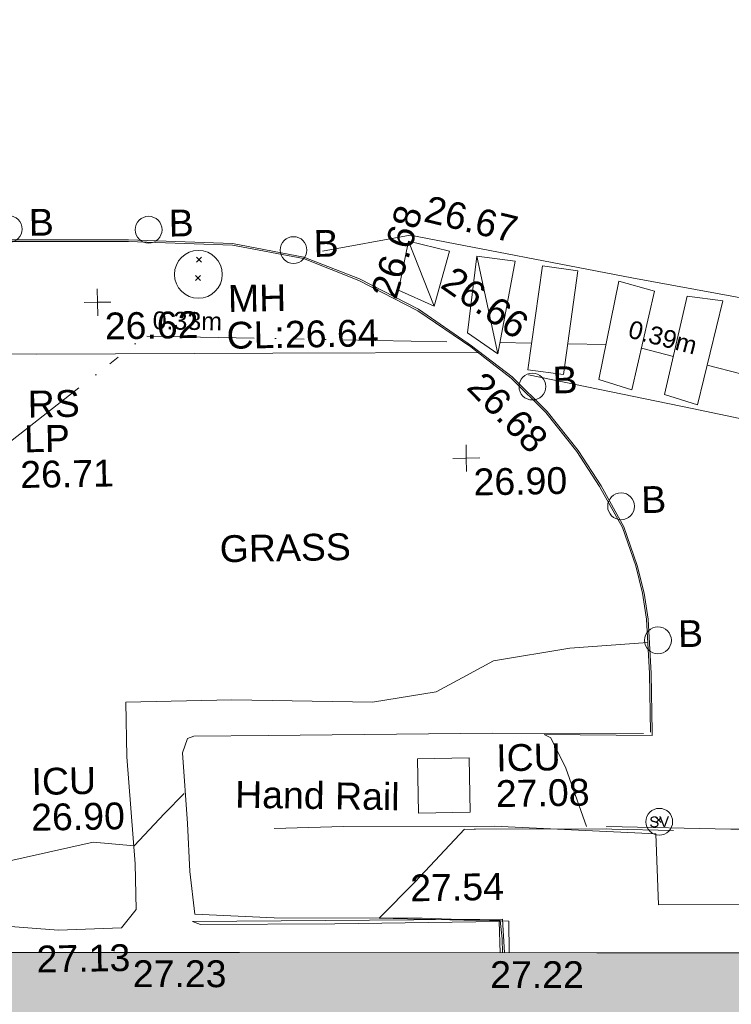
# Model space of a CAD drawing. Header units: millimetres. Extents: x -287732 to 520720, y -103372 to 287754.
# Tile 186 of 256: x -74943 to -64987, y 159918 to 173686. Entities that reach past the tile are written whole.
import ezdxf

# ---------------------------------------------------------------- set-up
doc = ezdxf.new("R2010")
doc.units = ezdxf.units.MM
doc.linetypes.add('IMPORT-UG_ELEC_STREET LIGHTING_QLB2 _2_', pattern=[2700, 1500, -300.0000000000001, 0, -250, 150, -300.0000000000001, 0, -200])
for name, color, linetype, lineweight, true_color in [('00_TOPO_FOOTPATH', 7, 'Continuous', 9, 0xa50000), ('00_TOPO_FURN_BOLLARD', 7, 'Continuous', 9, 0x666666), ('00_TOPO_FURN_LAMP_POST', 7, 'Continuous', 9, 0x666666), ('00_TOPO_FURN_SIGN', 7, 'Continuous', 9, 0x666666), ('00_TOPO_KERB_BOTTOM', 1, 'Continuous', 9, 0xff0000), ('00_TOPO_KERB_TOP', 7, 'Continuous', 9, 0xa500a5), ('00_TOPO_LEVEL_SPOT', 7, 'Continuous', 9, 0x666666), ('00_TOPO_ROAD_MARKING_WHITE_CONTINUOUS', 7, 'Continuous', 9, 0x999999), ('00_TOPO_SERV_IC', 5, 'Continuous', 9, 0x0000ff), ('00_TOPO_SERV_MH', 7, 'Continuous', 9, 0x666666), ('00_TOPO_SERV_STOP_VALVE', 7, 'Continuous', 9, 0x666666), ('00_UAV_BUILDING_OUTLINE', 5, 'Continuous', 9, 0x0000ff), ('00_UAV_SLOPE_BOTTOM', 30, 'Continuous', 9, 0xff7f00), ('01_DTM_CONTOUR_MJR', 7, 'Continuous', 9, 0x7f3f00), ('01_DTM_CONTOUR_MNR', 7, 'Continuous', 9, 0xa5a552), ('12333-PUM-2D-U-0001-C01 - Rev2_REVIT IMPORT_dwg', 7, 'Continuous', 9, 0x767676), ('A_RHA_Line', 7, 'Continuous', 9, 0x00a600), ('PUM-ELECTRIC-SL-QLB2', 7, 'IMPORT-UG_ELEC_STREET LIGHTING_QLB2 _2_', 9, 0xff7f7f)]:
    doc.layers.add(name, color=color, linetype=linetype, lineweight=lineweight, true_color=true_color)
for name, color, linetype, lineweight in [('00_TOPO_HAND_RAIL', 7, 'Continuous', 9), ('00_TOPO_PEDASTRIAN', 7, 'Continuous', 9), ('00_TOPO_SURFACE', 7, 'Continuous', 9), ('00_TOPO_SURVEY_TEXT', 7, 'Continuous', 9), ('A_RHA_Detail', 7, 'Continuous', 9), ('GEN-TEXT', 7, 'Continuous', 9)]:
    doc.layers.add(name, color=color, linetype=linetype, lineweight=lineweight)
doc.styles.add('Arial_1', font='arial.ttf', dxfattribs={"height": 250})
doc.styles.add('Swis721 Lt BT', font='swissl.ttf', dxfattribs={"height": 399.9999999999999})
doc.styles.add('Swis721 Lt BT_2', font='swissl.ttf', dxfattribs={"height": 375})

# ---------------------------------------------------------------- blocks, each defined once
blk = doc.blocks.new('12333-PUM-2D-U-0001-C01 - Rev2_REVIT IMPORT_dwg_MSL_Bollard_2-2077182-Site Location Plan Proposed')
at = {"layer": '00_TOPO_FURN_BOLLARD', "color": 254, "true_color": 0xcccccc}
blk.add_circle((0, 0), 62.50000000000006, dxfattribs=at)
blk = doc.blocks.new('12333-PUM-2D-U-0001-C01 - Rev2_REVIT IMPORT_dwg_MSL_Sluice_Valve_SYM-2077186-Site Location Plan Proposed')
at = {"layer": '00_TOPO_SERV_STOP_VALVE', "color": 254, "true_color": 0xcccccc}
blk.add_circle((0, 0), 500.0000000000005, dxfattribs=at)
at = {"layer": '00_TOPO_SERV_STOP_VALVE', "insert": (0, 198.9876086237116), "char_height": 399.9999999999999, "width": 785.1100955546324, "attachment_point": 2, "line_spacing_factor": 1.005061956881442, "style": 'Swis721 Lt BT'}
blk.add_mtext('SV', dxfattribs=at)
blk = doc.blocks.new('12333-PUM-2D-U-0001-C01 - Rev2_REVIT IMPORT_dwg_MM-2077200-Site Location Plan Proposed')
at = {"layer": '00_TOPO_LEVEL_SPOT', "color": 254, "true_color": 0xcccccc, "flags": 128}
for points in [[(500.0000000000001, 0), (0, 0), (0, 500.0000000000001)], [(0, -500.0000000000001), (0, 0), (-500.0000000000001, 0)]]:
    blk.add_lwpolyline(points, dxfattribs=at)
blk = doc.blocks.new('12333-PUM-2D-U-0001-C01 - Rev2_REVIT IMPORT_dwg_MGS62954_T2_Galway_ITM_3d_Rev1-2077680-Site Location Plan Proposed')
at = {"layer": '00_TOPO_FOOTPATH', "color": 254, "true_color": 0xcccccc, "flags": 128}
blk.add_lwpolyline([(533836387.6234747, 725725624.8447623), (533833517.226078, 725725664.3832948), (533830219.9809559, 725725707.8916245), (533826377.0756823, 725725781.4695009), (533821669.9097563, 725725859.5038216), (533817063.1153104, 725725932.8649831), (533814544.5151682, 725725983.1940178), (533814557.2895584, 725725267.2749349), (533814560.2146097, 725725258.0757767), (533814565.7066429, 725725103.0057933)], dxfattribs=at)
at = {"layer": '00_TOPO_HAND_RAIL', "color": 254, "true_color": 0xcccccc, "flags": 128}
for points in [[(533836679.3219177, 725717226.1242877), (533836680.6610502, 725717668.415342), (533835470.0000001, 725717730.0000001), (533833400.0000002, 725717770.0000002), (533832290.0000001, 725717840.0000002), (533832230, 725718440.0000001), (533832210.0000002, 725719110.0000002), (533832160.0000001, 725720100.0000001), (533832230.0000001, 725720300), (533832320.0000002, 725720330.0000002), (533833360.0000001, 725720320.0000004), (533836500.0000001, 725720300.0000002), (533838610.0000001, 725720260.0000002)], [(533841390, 725719020.0000001), (533841380.0000001, 725717740.0000001), (533840020.0000001, 725717840.0000001), (533838780.0000001, 725717860), (533838760, 725718850), (533836500.0000001, 725719000), (533834390.0000001, 725719030.0000001), (533833420.0000001, 725719020.0000001)]]:
    blk.add_lwpolyline(points, dxfattribs=at)
at = {"layer": '00_TOPO_KERB_BOTTOM', "color": 254, "true_color": 0xcccccc, "flags": 128}
blk.add_lwpolyline([(533818526.4492689, 725727516.5343205), (533821171.3506325, 725727466.1168612), (533825429.7264162, 725727393.9468404), (533828095.0327342, 725727346.7202424), (533831529.9102206, 725727283.7645286), (533832983.4816803, 725727209.6998531), (533833978.1392586, 725727002.5027741), (533834747.6273027, 725726682.3504695), (533835569.4565758, 725726243.523773), (533836301.833605, 725725721.8819588), (533836860.3533814, 725725275.6580957), (533837341.0197066, 725724785.2429581), (533837765.1964375, 725724228.8865575), (533838077.3258609, 725723732.5798051), (533838388.6348773, 725723150.1501577), (533838565.2805976, 725722608.2116239), (533838653.5235028, 725722221.9474597), (533838703.7738562, 725721857.1919314), (533838733.0939331, 725721095.8334484), (533838730.8986408, 725720276.2913003)], dxfattribs=at)
at = {"layer": '00_TOPO_KERB_TOP', "color": 254, "true_color": 0xcccccc, "flags": 128}
blk.add_lwpolyline([(533818526.122595, 725727494.2731825), (533821170.9498477, 725727443.857136), (533825429.3405753, 725727371.6868621), (533828094.631532, 725727324.4605361), (533831529.139562, 725727261.5115939), (533831911.3051815, 725727242.0388858), (533832980.628125, 725727187.5530493), (533833971.5343225, 725726981.1374205), (533834738.085928, 725726662.2068471), (533835557.706957, 725726224.5592717), (533836288.4171507, 725725704.1046757), (533836485.5288211, 725725546.624252), (533836845.4002426, 725725259.1085314), (533837324.1528249, 725724770.6459513), (533837746.8840422, 725724216.185507), (533838058.0615612, 725723721.3923467), (533838368.0755695, 725723141.3855362), (533838543.8009537, 725722602.2705395), (533838631.6018019, 725722217.9413832), (533838681.5692161, 725721855.2396445), (533838710.8294646, 725721095.4347324), (533838708.6354003, 725720276.3509365)], dxfattribs=at)
at = {"layer": '00_TOPO_PEDASTRIAN', "color": 254, "true_color": 0xcccccc}
for p, q in [((533835444.9000001, 725727199.8000002), (533835292.5000001, 725726514.0000001)), ((533836016.4000001, 725727047.4000002), (533835444.9000001, 725727199.8000002)), ((533835787.8000002, 725726285.4000002), (533835444.9000001, 725727199.8000002)), ((533835787.8000002, 725726285.4000002), (533836016.4000001, 725727047.4000002)), ((533836397.4000002, 725726971.2000002), (533836245.0000002, 725725904.4000002)), ((533836930.8000002, 725726895.0000001), (533836397.4000002, 725726971.2000002)), ((533836664.1000001, 725725599.6000001), (533836397.4000002, 725726971.2000002)), ((533836664.1000001, 725725599.6000001), (533836930.8000002, 725726895.0000001)), ((533837083.2000001, 725725371), (533837311.8000001, 725726818.8000002)), ((533837807.1000001, 725726742.6), (533837311.8000001, 725726818.8000002)), ((533837578.5000001, 725725294.8000002), (533837807.1000001, 725726742.6)), ((533835787.8000002, 725726285.4000002), (533835292.5000001, 725726514.0000001)), ((533838073.8000002, 725725218.6000001), (533838378.6000001, 725726590.2)), ((533838873.9000001, 725726437.8000002), (533838378.6000001, 725726590.2)), ((533838531.0000001, 725725066.2000002), (533838873.9000001, 725726437.8000002)), ((533838988.2000001, 725724990.0000001), (533839331.1000001, 725726361.6000001)), ((533839331.1000001, 725726361.6000001), (533839826.4000001, 725726285.4000002)), ((533839826.4000001, 725726285.4000002), (533839445.4000001, 725724837.6)), ((533836664.1000001, 725725599.6000001), (533836245.0000002, 725725904.4000002)), ((533837578.5000001, 725725294.8000002), (533837083.2000001, 725725371)), ((533838531.0000001, 725725066.2000002), (533838073.8000002, 725725218.6000001)), ((533838988.2000001, 725724990.0000001), (533839445.4000001, 725724837.6))]:
    blk.add_line(p, q, dxfattribs=at)
at = {"layer": '00_TOPO_ROAD_MARKING_WHITE_CONTINUOUS', "color": 254, "true_color": 0xcccccc, "flags": 128}
for points in [[(533834240.0000001, 725727080.0000002), (533835470, 725727280), (533838560.0000002, 725726630), (533841450.0000001, 725726050), (533844460.0000001, 725725450.0000004)], [(533837090, 725725300.0000001), (533839370, 725724790.0000001), (533841340, 725724340.0000001), (533843400.0000001, 725723880)]]:
    blk.add_lwpolyline(points, dxfattribs=at)
at = {"layer": '00_TOPO_SERV_IC', "color": 254, "true_color": 0xcccccc}
for p, q in [((533835444.9000002, 725719198.8000002), (533835444.9000001, 725719960.8000002)), ((533836168.8000001, 725719960.8000002), (533835444.9000001, 725719960.8000002)), ((533836168.8000001, 725719198.8000002), (533836168.8000001, 725719960.8000002)), ((533835444.9000002, 725719198.8000002), (533836168.8000001, 725719198.8000002))]:
    blk.add_line(p, q, dxfattribs=at)
at = {"layer": '00_TOPO_SERV_MH', "color": 254, "true_color": 0xcccccc}
blk.add_circle((533832497.0612663, 725726785.704141), 334.613212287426, dxfattribs=at)
at = {"layer": '00_TOPO_SURFACE', "color": 254, "true_color": 0xcccccc, "flags": 128}
for points in [[(533838694.1931184, 725721527.4330354), (533837600, 725721470.0000001), (533836530.0000001, 725721310.0000002), (533836090, 725721080.0000001), (533835720, 725720890.0000001), (533834830.0000001, 725720760), (533832860, 725720830), (533831380.0000001, 725720820.0000002), (533831380.0000001, 725720060.0000002), (533831470, 725718560.0000002), (533831470, 725717920.0000001), (533831260.0000001, 725717670), (533830380, 725717650.0000001), (533828660.0000001, 725717810.0000002), (533827920.0000001, 725718350.0000001), (533827230.0000001, 725720320.0000002), (533826700.0000001, 725722370), (533826640.0000001, 725724410), (533826940.0000002, 725725270.0000001), (533827536.0658649, 725725759.2789886)], [(533838730.8986412, 725720276.2913008), (533838733.4778437, 725720229.0989184), (533837222.206477, 725720269.7499782)], [(533832256.4177238, 725717738.9040688), (533836593.7351105, 725717698.3170182), (533836612.5816819, 725717227.3169601)]]:
    blk.add_lwpolyline(points, dxfattribs=at)
at = {"layer": '00_UAV_SLOPE_BOTTOM', "color": 254, "true_color": 0xcccccc, "flags": 128}
blk.add_lwpolyline([(533836552.9039317, 725717228.3834231), (533836547.659, 725717665.5295001), (533834245.659, 725717670.5295001), (533832366.659, 725717693.5295), (533832256.4177238, 725717738.9040688)], dxfattribs=at)
at = {"layer": '01_DTM_CONTOUR_MJR', "color": 254, "true_color": 0xcccccc, "flags": 128}
blk.add_lwpolyline([(533836585.7331105, 725717227.7967536), (533836584.0909091, 725717420.0000001), (533836562.7272728, 725717679.5454546), (533836054.7058824, 725717693.137255), (533834870.0000001, 725717740.0000001), (533835380.9489338, 725718241.9884092), (533836084.1135439, 725718964.2251166), (533836080.0000001, 725718960.0000001), (533836220.0000001, 725718960.4999999), (533836237.4528302, 725718960.0943396), (533838070.0000001, 725718932.8965181), (533838146.2711866, 725718928.7288135), (533839007.3215062, 725718896.6109457)], dxfattribs=at)
at = {"layer": '01_DTM_CONTOUR_MNR', "color": 254, "true_color": 0xcccccc, "flags": 128}
for points in [[(533837222.4616651, 725720268.7242775), (533837315.3828225, 725720220.5692189), (533837516.511628, 725719793.6434109), (533837789.3066404, 725718972.0881369)], [(533826819.4578582, 725717884.6574209), (533827392.5852867, 725718047.701323), (533828260.0000001, 725718100), (533829634.6029496, 725718616.1972928), (533830888.1248801, 725718874.5809609), (533831460.0000001, 725718810.0000002), (533831889.6865706, 725719254.5693703), (533832172.8050988, 725719532.9261103)], [(533838074.2697257, 725718967.6642348), (533838070.0000001, 725718967.8982457), (533839808.9830509, 725718901.0169492), (533839870, 725718897.5260555), (533840038.943116, 725718894.4290471)]]:
    blk.add_lwpolyline(points, dxfattribs=at)
for name, p, xscale, yscale, zscale in [('12333-PUM-2D-U-0001-C01 - Rev2_REVIT IMPORT_dwg_MSL_Bollard_2-2077182-Site Location Plan Proposed', (533829854.7376666, 725727465.741562), 3, 3, 3), ('12333-PUM-2D-U-0001-C01 - Rev2_REVIT IMPORT_dwg_MSL_Bollard_2-2077182-Site Location Plan Proposed', (533831811.6546578, 725727421.7828653), 3, 3, 3), ('12333-PUM-2D-U-0001-C01 - Rev2_REVIT IMPORT_dwg_MSL_Bollard_2-2077182-Site Location Plan Proposed', (533833833.5837445, 725727101.9159651), 3, 3, 3), ('12333-PUM-2D-U-0001-C01 - Rev2_REVIT IMPORT_dwg_MM-2077200-Site Location Plan Proposed', (533831080.0000001, 725726420.0000001), 0.375, 0.375, 0.375), ('12333-PUM-2D-U-0001-C01 - Rev2_REVIT IMPORT_dwg_MSL_Bollard_2-2077182-Site Location Plan Proposed', (533837141.9239771, 725725135.1985259), 3, 3, 3), ('12333-PUM-2D-U-0001-C01 - Rev2_REVIT IMPORT_dwg_MM-2077200-Site Location Plan Proposed', (533836200.0000001, 725724150), 0.375, 0.375, 0.375), ('12333-PUM-2D-U-0001-C01 - Rev2_REVIT IMPORT_dwg_MSL_Bollard_2-2077182-Site Location Plan Proposed', (533838353.7474996, 725723439.7645894), 3, 3, 3), ('12333-PUM-2D-U-0001-C01 - Rev2_REVIT IMPORT_dwg_MSL_Bollard_2-2077182-Site Location Plan Proposed', (533838835.9050333, 725721556.9370545), 3, 3, 3), ('12333-PUM-2D-U-0001-C01 - Rev2_REVIT IMPORT_dwg_MSL_Sluice_Valve_SYM-2077186-Site Location Plan Proposed', (533838810.0000002, 725719020.0000001), 0.375, 0.375, 0.375)]:
    blk.add_blockref(name, p, dxfattribs=dict(xscale=xscale, yscale=yscale, zscale=zscale))
at = {"layer": '00_TOPO_FOOTPATH', "color": 251, "true_color": 0x666666, "insert": (533836478.8299028, 725725384.5242386), "char_height": 375, "width": 1495.902363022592, "attachment_point": 1, "rotation": 313.41153783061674, "line_spacing_factor": 1.005061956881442, "style": 'Swis721 Lt BT_2'}
blk.add_mtext('26.68', dxfattribs=at)
at = {"layer": '00_TOPO_FURN_BOLLARD', "char_height": 375, "width": 398.9072968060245, "attachment_point": 1, "line_spacing_factor": 1.005061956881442, "style": 'Swis721 Lt BT_2'}
for insert in [(533830137.4959863, 725727739.9389119), (533832094.4129776, 725727695.9802152), (533834116.3420643, 725727376.1133153), (533837424.6822969, 725725409.3958758), (533838636.5058194, 725723713.9619396), (533839118.6633529, 725721831.1344044)]:
    blk.add_mtext('B', dxfattribs=dict(at, insert=insert))
at = {"layer": '00_TOPO_FURN_LAMP_POST', "char_height": 375, "attachment_point": 1, "line_spacing_factor": 1.005061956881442, "style": 'Swis721 Lt BT_2'}
for s, insert, width in [('LP', (533830018.2344113, 725724714.9703948), 707.5855621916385), ('26.71', (533829955.9518267, 725724217.0215517), 1495.902363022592)]:
    blk.add_mtext(s, dxfattribs=dict(at, insert=insert, width=width))
at = {"layer": '00_TOPO_FURN_SIGN', "insert": (533830077.9760282, 725725199.8125399), "char_height": 375, "width": 783.5679044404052, "attachment_point": 1, "line_spacing_factor": 1.005061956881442, "style": 'Swis721 Lt BT_2'}
blk.add_mtext('RS', dxfattribs=at)
at = {"layer": '00_TOPO_HAND_RAIL', "color": 251, "true_color": 0x666666, "insert": (533832891.1989616, 725719695.7133932), "char_height": 375, "width": 2645.135289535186, "attachment_point": 1, "rotation": 358.0920230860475, "line_spacing_factor": 1.005061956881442, "style": 'Swis721 Lt BT_2'}
blk.add_mtext('Hand Rail', dxfattribs=at)
at = {"layer": '00_TOPO_KERB_BOTTOM', "color": 251, "true_color": 0x666666, "insert": (533836081.1982677, 725726857.3055457), "char_height": 375, "width": 1495.902363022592, "attachment_point": 1, "rotation": 324.2089268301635, "line_spacing_factor": 1.005061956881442, "style": 'Swis721 Lt BT_2'}
blk.add_mtext('26.66', dxfattribs=at)
at = {"layer": '00_TOPO_KERB_TOP', "color": 251, "true_color": 0x666666, "insert": (533835740.0217513, 725727837.9359819), "char_height": 375, "width": 1495.902363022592, "attachment_point": 1, "rotation": 345.4295417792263, "line_spacing_factor": 1.005061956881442, "style": 'Swis721 Lt BT_2'}
blk.add_mtext('26.67', dxfattribs=at)
at = {"layer": '00_TOPO_LEVEL_SPOT', "char_height": 375, "width": 1495.902363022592, "attachment_point": 1, "line_spacing_factor": 1.005061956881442, "style": 'Swis721 Lt BT_2'}
for s, insert in [('26.62', (533831175.0808529, 725726272.6102245)), ('26.90', (533836295.0808529, 725724002.6102246))]:
    blk.add_mtext(s, dxfattribs=dict(at, insert=insert))
at = {"layer": '00_TOPO_ROAD_MARKING_WHITE_CONTINUOUS', "color": 251, "true_color": 0x666666, "insert": (533834898.6791196, 725726484.897875), "char_height": 375, "width": 1495.902363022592, "attachment_point": 1, "rotation": 72.43334997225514, "line_spacing_factor": 1.005061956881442, "style": 'Swis721 Lt BT_2'}
blk.add_mtext('26.68', dxfattribs=at)
at = {"layer": '00_TOPO_SERV_IC', "color": 251, "true_color": 0x666666, "char_height": 375, "attachment_point": 1, "line_spacing_factor": 1.005061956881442, "style": 'Swis721 Lt BT_2'}
for s, insert, width in [('ICU', (533836545.0370809, 725720139.9177535), 1021.012723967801), ('ICU', (533830039.2111335, 725719922.4746865), 1021.012723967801), ('27.08', (533836531.126256, 725719639.4593258), 1495.902363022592), ('26.90', (533830025.3003086, 725719422.0162588), 1495.902363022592)]:
    blk.add_mtext(s, dxfattribs=dict(at, insert=insert, width=width))
at = {"layer": '00_TOPO_SERV_MH', "char_height": 375, "attachment_point": 1, "line_spacing_factor": 1.005061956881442, "style": 'Swis721 Lt BT_2'}
for s, insert, width in [('MH', (533832904.572228, 725726626.782572), 949.779278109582), ('CL:26.64', (533832876.7518156, 725726112.4222294), 2440.932744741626)]:
    blk.add_mtext(s, dxfattribs=dict(at, insert=insert, width=width))
at = {"layer": '00_TOPO_SURFACE', "color": 251, "true_color": 0x666666, "char_height": 375, "width": 1495.902363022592, "attachment_point": 1, "line_spacing_factor": 1.005061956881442, "style": 'Swis721 Lt BT_2'}
for s, insert in [('27.54', (533835310.3589332, 725718342.3512324)), ('27.13', (533830067.2465832, 725717438.8959312))]:
    blk.add_mtext(s, dxfattribs=dict(at, insert=insert))
at = {"layer": '00_TOPO_SURVEY_TEXT', "color": 251, "true_color": 0x666666, "insert": (533832728.3432046, 725723130.2403787), "char_height": 375, "width": 2018.280965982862, "attachment_point": 1, "line_spacing_factor": 1.005061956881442, "style": 'Swis721 Lt BT_2'}
blk.add_mtext('GRASS', dxfattribs=at)
at = {"layer": '00_UAV_BUILDING_OUTLINE', "color": 251, "true_color": 0x666666, "char_height": 375, "width": 1495.902363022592, "attachment_point": 1, "line_spacing_factor": 1.005061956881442, "style": 'Swis721 Lt BT_2'}
for s, insert, rotation in [('27.23', (533831412.3787407, 725717211.3344712), 358.97621246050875), ('27.22', (533836410.361971, 725717111.5791366), 358.9762124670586)]:
    blk.add_mtext(s, dxfattribs=dict(at, insert=insert, rotation=rotation))
blk = doc.blocks.new('12333-PUM-2D-U-0001-C01 - Rev2_REVIT IMPORT_dwg-1620468-Site Location Plan Proposed')
at = {"layer": 'GEN-TEXT', "color": 253, "true_color": 0xaaaaaa}
for p, q in [((191395.3501528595, 111101.5423598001), (191466.0608309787, 111172.2530379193)), ((191466.0608309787, 111101.5423598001), (191395.3501528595, 111172.2530379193)), ((191374.9948138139, 110845.2884822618), (191445.705491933, 110915.999160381)), ((191445.705491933, 110845.2884822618), (191374.9948138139, 110915.999160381)), ((197686.723138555, 103154.771030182), (197757.4338166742, 103225.4817083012)), ((197757.4338166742, 103154.771030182), (197686.723138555, 103225.4817083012))]:
    blk.add_line(p, q, dxfattribs=at)
at = {"layer": 'PUM-ELECTRIC-SL-QLB2', "color": 254, "true_color": 0xffd4d4}
for p, q in [((195616.9847249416, 109903.2688853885), (196062.0832944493, 109887.3537178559)), ((196566.5666795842, 109869.3151570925), (197102.1326794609, 109850.1651907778)), ((197596.1149101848, 109790.9028504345), (198041.4222899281, 109667.1323693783)), ((198511.3489153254, 109536.5191185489), (198979.3297774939, 109406.446680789))]:
    blk.add_line(p, q, dxfattribs=at)
at = {"layer": 'PUM-ELECTRIC-SL-QLB2', "color": 254, "true_color": 0xffd4d4, "flags": 128}
blk.add_lwpolyline([(188518.8919603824, 108471.0539726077), (190656.3501529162, 110080.6438213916), (195354.2481988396, 109912.663424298)], dxfattribs=at)
blk.add_blockref('12333-PUM-2D-U-0001-C01 - Rev2_REVIT IMPORT_dwg_MGS62954_T2_Galway_ITM_3d_Rev1-2077680-Site Location Plan Proposed', (-533641079.6498471, -725615854.3561786))
at = {"layer": 'PUM-ELECTRIC-SL-QLB2', "char_height": 250, "width": 1160.025439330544, "attachment_point": 2, "line_spacing_factor": 0.9417779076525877, "style": 'Arial_1'}
for s, insert, rotation in [('0.33m', (191256.600868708, 110408.7484107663), 357.9521758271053), ('0.39m', (197931.7272949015, 110058.9099394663), 344.467051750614)]:
    blk.add_mtext(s, dxfattribs=dict(at, insert=insert, rotation=rotation))

msp = doc.modelspace()

# ---------------------------------------------------------------- hatches: boundary and pattern name
at = {"layer": 'A_RHA_Detail', "true_color": 0xc0c0c0}
h = msp.add_hatch(color=9, dxfattribs=at)
h.paths.add_polyline_path([(-80880.60083809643, -68502.79057078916), (-80400.865924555, -68483.41509113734), (-80400.865924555, -62984.64684185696), (-24474.85765177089, -63009.32043784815), (-24456.14471271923, -50840.30023858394), (-36622.55041039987, -50831.65104353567), (-36622.55041039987, -44228.57792613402), (-50959.0526582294, -44218.38599194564), (-50959.0526582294, -42573.78171514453), (-54563.9325804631, -42571.21897729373), (-54565.69773352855, -45054.17447474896), (-92408.82109321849, -45027.27149621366), (-92411.78875845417, -49201.74309222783), (-100061.9988811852, -49201.74309222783), (-100052.2214449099, -64852.82557838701), (-86120.90825229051, -64852.82557838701), (-86092.1662649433, -62957.90041523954), (-84861.10047608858, -62957.90041523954), (-84854.79052929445, -68240.109737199), (-80870.60226892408, -68240.10973722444)])
h.paths.add_polyline_path([(-137238.9269902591, -68461.9384092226), (-132719.7426408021, -68433.0633692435), (-132847.0731201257, -62850.04282283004), (-130454.6837966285, -62916.63108078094), (-130498.2830220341, -61355.85393642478), (-117581.136331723, -61423.42893438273), (-117492.3908565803, -49183.91309190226), (-125136.5200282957, -49178.47881952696), (-125133.572703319, -45032.61887136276), (-163007.1824077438, -45005.6942194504), (-163007.1824076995, -44090.2963411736), (-163123.8521269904, -44090.21339942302), (-163122.6389897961, -42383.75184302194), (-166563.8543419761, -42383.75184298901), (-166565.034908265, -44044.39824208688), (-193158.4656786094, -44025.49275805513), (-193195.152889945, -62863.65652504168), (-137269.7106414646, -62916.63108078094), (-137254.3708868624, -65679.90523788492)])
h.paths.add_polyline_path([(120310.9497607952, -32334.28230164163), (120312.4652266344, -31610.73011961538), (133451.2244789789, -31638.24899384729), (133469.2230092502, -19717.98315780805), (121295.7536929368, -19692.48606430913), (121319.8434528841, -8190.941560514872), (112277.0825930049, -8172.001674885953), (112263.1770823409, -14811.1234547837), (78285.85310969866, -14739.95861438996), (78292.82277619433, -8167.077575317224), (75241.99098605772, -8160.673431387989), (69355.76844233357, -8152.931592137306), (69353.6659720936, -9156.74635762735), (68372.60878945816, -9154.691552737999), (68372.60878945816, -13705.52853215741), (69333.7233474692, -13707.54156770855), (69325.07112547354, -16249.53369228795), (66623.4489111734, -16249.53369228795), (66619.79243935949, -17995.29925530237), (65989.07757494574, -17995.2992552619), (65985.44262772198, -19730.78799483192), (57152.23993377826, -19712.28702421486), (57127.42535098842, -31559.89463417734), (70277.87165424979, -31587.43801817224), (70277.87165431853, -32271.7414715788), (78263.96947909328, -32285.12944888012), (78266.62661740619, -31019.79372153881), (112335.8856506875, -31091.15111860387), (112335.8856506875, -32317.57330553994), (119781.4233959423, -32333.17321913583)])
h.paths.add_polyline_path([(7503.717409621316, -1791.439263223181), (15482.43097392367, -674.0213231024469), (15484.0826588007, 148.1327206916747), (56188.28042539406, 205.5276654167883), (56155.84326007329, 14338.3166313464), (18016.62665935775, 14236.48149539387), (17967.9025208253, 34313.18372071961), (21727.10644863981, 34324.0692624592), (21708.90974962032, 40608.10218321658), (18009.66447159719, 40608.10218321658), (17995.54603706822, 45483.75063442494), (9770.084204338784, 45420.6329473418), (3966.213879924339, 45446.76585222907), (3984.771235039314, 14176.56786832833), (1023.062455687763, 14176.56786837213), (-276.5134647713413, 14190.52623461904), (-231.6790044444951, 5968.135265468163), (-226.4491536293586, 193.7444677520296), (553.0869992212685, 183.4716499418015), (7477.609307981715, 143.2867586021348), (7488.638446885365, -674.0213231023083)])
h.paths.add_polyline_path([(77755.59663317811, 53.47451145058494), (77729.51881611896, 1699.844979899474), (94464.47132486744, 1659.976083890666), (94606.37913471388, 17991.390236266), (88810.4190114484, 18015.03260816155), (88799.89418497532, 14436.74271609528), (69413.88950349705, 14457.8773889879), (69377.35724448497, 99.62816357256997), (75241.99098605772, 67.32134432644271)])
h.paths.add_polyline_path([(61252.12079701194, 46453.95617366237), (105774.7348988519, 46472.68783506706), (105768.2642198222, 61852.61234306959), (92285.13876309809, 61852.61234306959), (92308.59670399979, 65784.30757140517), (96107.4668000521, 65767.60445243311), (96059.68081117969, 75209.20847378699), (101084.8427276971, 75071.88872764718), (104988.0046543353, 74765.36560406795), (108403.6894220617, 74363.8408943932), (112009.2703903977, 73787.25420861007), (115645.3524815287, 73049.69667206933), (116890.8108051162, 72761.69136252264), (120208.9929833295, 71893.18353872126), (120865.241739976, 71703.68484519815), (124135.6329506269, 70669.67317906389), (127435.6253142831, 69480.50055823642), (127820.4368670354, 69394.93141813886), (128274.3081769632, 69331.69585753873), (128731.8791144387, 69306.66104516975), (129189.9401488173, 69320.00258290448), (129645.2782985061, 69371.62688826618), (130094.6997111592, 69461.17185603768), (130535.0520071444, 69588.00939074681), (130963.246434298, 69751.24981927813), (131376.2795165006, 69949.74812590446), (131771.2541232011, 70182.11198903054), (132162.5575600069, 70460.5404660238), (132496.0921583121, 70741.69081113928), (132820.871367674, 71064.98072578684), (133117.4593294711, 71414.31364272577), (133383.77568926, 71787.23923950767), (133616.5473239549, 72178.5372844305), (133817.1647262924, 72590.54524898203), (133982.6025969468, 73017.89547513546), (134111.7005086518, 73457.59040801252), (134203.5529320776, 73906.54590458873), (134257.5155883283, 74361.61286216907), (134272.5462649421, 74819.5993153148), (134250.5259875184, 75277.29281745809), (134189.6227572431, 75731.48297747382), (134090.9274700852, 76178.98397757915), (133955.1324028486, 76616.65691993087), (133783.1900598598, 77041.43184345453), (133576.3064937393, 77450.32925647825), (133335.932843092, 77840.48103920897), (133063.7551572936, 78209.15055532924), (132761.6825665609, 78553.75185442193), (132431.8338935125, 78871.8678050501), (132076.5227905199, 79161.26705197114), (131698.2415080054, 79419.91966861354), (131299.6434187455, 79646.01139197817), (131093.5942456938, 79746.34209763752), (132146.0467355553, 83110.22226145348), (122787.7632953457, 86282.54285518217), (121604.3555412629, 82800.3591886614), (117095.9864227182, 83870.84033785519), (116841.9598400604, 83526.35449572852), (116120.5435466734, 91221.93611972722), (110237.7341284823, 91274.27491021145), (110194.3680786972, 90435.39030214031), (104988.0046543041, 90486.49901390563), (104973.2761846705, 94309.82427956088), (103746.1314668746, 94309.8242795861), (103839.9937121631, 122852.1474271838), (96365.09202306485, 122931.9599470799), (96350.3400238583, 123952.4168585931), (104555.5505249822, 123902.1925226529), (104607.3234458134, 120248.5396156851), (125502.5015002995, 120134.1933400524), (125662.0200253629, 137657.3796882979), (114479.5865733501, 137699.2256881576), (114382.306264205, 129149.9458158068), (104644.159003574, 129187.9975073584), (104577.9931702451, 126217.3903144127), (101184.4926406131, 126159.1566967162), (101264.6166812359, 135959.2655565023), (89967.23178808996, 135988.8856164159), (89927.63362986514, 125823.6463181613), (93630.53562302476, 125840.7948842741), (93580.65688892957, 122931.9599470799), (88697.38835376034, 122904.7310126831), (88679.3898954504, 95739.09143775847), (86378.25848996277, 95739.09143775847), (86378.18187189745, 96178.1008337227), (83279.50743284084, 96200.92083327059), (83273.62493422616, 95735.74732133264), (70169.67509619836, 95733.22421950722), (70166.26842742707, 96272.07409347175), (66674.99731294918, 96257.14073655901), (66654.74538556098, 95755.71092136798), (65784.77231079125, 95755.71092136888), (65887.65094984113, 117470.630565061), (53473.3427162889, 117487.9046429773), (53434.44066309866, 98570.46349063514), (40649.41626916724, 98570.46349063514), (40610.16711559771, 94406.01479078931), (38853.82372868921, 94410.36303440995), (38848.65589191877, 89463.65332729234), (40612.46601912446, 89518.45976927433), (40665.38257362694, 86257.73741128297), (38372.19584460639, 86305.72309285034), (38369.79374539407, 76901.0507917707), (50937.9512507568, 76944.40198294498), (50922.88567286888, 74598.78180889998), (56484.9061132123, 74588.85093771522), (56484.9061132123, 75194.85181995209), (92465.4037153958, 75233.0258166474), (92645.92783662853, 71766.64845094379), (89810.55521366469, 69362.83965827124), (85313.16173974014, 69360.94750420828), (85313.16173974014, 66907.4050808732), (75210.14498263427, 66903.15451589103), (75210.14498263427, 63815.70944550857), (70819.40014309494, 63815.70999200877), (70819.21601505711, 64253.35708059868), (69456.83415683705, 64253.35708059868), (69455.7195737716, 66901.99623166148), (61303.32856759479, 66898.5668068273), (61304.56054988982, 63970.32021231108), (70500.41048208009, 63970.32021219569), (70500.4088543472, 61852.59006207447), (61245.6438848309, 61848.69637488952), (61252.03558504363, 46656.49344428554)])
h.paths.add_polyline_path([(-17153.16561239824, 48569.32684293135), (-17153.16561224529, 60770.38083685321), (-29362.88357759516, 60774.70428694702), (-29362.88357759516, 67399.20394580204), (-43507.24466814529, 67405.01911303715), (-43488.5313307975, 69093.07334175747), (-45766.41866231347, 69109.32868388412), (-45794.3462003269, 67405.01911303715), (-47272.11273194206, 67404.2124544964), (-47272.44887633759, 66454.91798908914), (-86004.56386332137, 66468.63299519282), (-86006.66970787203, 60521.58362721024), (-92662.87722510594, 60521.58362721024), (-92665.2138765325, 50184.35611932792), (-79752.0168396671, 50179.78309939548), (-79752.016597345, 48591.4932381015), (-17157.7163123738, 48569.32845417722)])
h.paths.add_polyline_path([(-201056.4185878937, 48628.75479108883), (-138377.9751621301, 48634.64535779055), (-138377.9751621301, 50133.28201003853), (-125467.710581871, 50134.49626164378), (-125468.6909603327, 60566.1903686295), (-132186.8595614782, 60565.86652591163), (-132187.4203588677, 66533.0197876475), (-170643.3098734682, 66805.61809689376), (-170643.3098732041, 67738.78475848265), (-200340.0100486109, 67488.93693764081), (-200348.7171487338, 60827.78025104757), (-201057.5650552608, 60827.71357558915), (-201056.6510294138, 51102.04313372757)])
h.paths.add_polyline_path([(-240051.5126725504, 54769.19491160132), (-239444.490259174, 54811.10754483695), (-239186.5396223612, 54841.92927608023), (-238764.8191577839, 54940.98166103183), (-238382.4735933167, 55122.46891388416), (-237990.3402229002, 55354.87497234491), (-237269.2031023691, 55936.21515020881), (-237032.4836384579, 56225.56611516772), (-236793.0039602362, 56569.31473944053), (-236554.5880578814, 57004.26389721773), (-236432.7219585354, 57267.46508908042), (-236300.081527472, 57753.26238983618), (-236250.7285154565, 58017.17885684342), (-236235.6490609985, 58516.21786804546), (-236233.2538429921, 58987.85640053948), (-236213.7029795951, 59823.48083769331), (-236363.8287855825, 59820.86038205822), (-236634.0279869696, 60698.06075827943), (-236391.9547756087, 61432.19726339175), (-236225.4740089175, 61435.10319600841), (-236201.6036569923, 62637.68779596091), (-232563.5271750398, 62639.28734435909), (-232563.5271750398, 63049.03842404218), (-232732.1945866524, 63049.15302218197), (-232860.1521277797, 63457.95890274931), (-232731.606808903, 63914.24862697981), (-232560.8209656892, 63914.24862697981), (-232515.1276847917, 70598.00033009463), (-240628.6947849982, 70598.85496273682), (-240629.7923196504, 72350.98321577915), (-246412.6011212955, 72347.36085933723), (-246412.6011212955, 70616.45923936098), (-254449.5805725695, 70618.60952619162), (-254454.637144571, 70754.06491720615), (-254469.7140363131, 73191.66276250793), (-263883.2532625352, 73267.83063688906), (-263902.4181505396, 68260.74348553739), (-263714.8217520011, 68259.82096572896), (-263552.9672900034, 67819.65434396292), (-263719.0883117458, 67392.2068408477), (-263913.6298699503, 67392.20684284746), (-263956.7001913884, 58633.76423459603), (-260181.1963171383, 58611.22607638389), (-260192.3146983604, 56354.25111579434), (-257184.684388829, 56339.46086021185), (-257213.4419957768, 57092.93866021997), (-257338.5163846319, 57093.27331223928), (-257471.0109294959, 57531.74572308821), (-257338.5163845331, 58062.22513696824), (-257203.4956297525, 58064.06881289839), (-257173.5751889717, 58598.54056692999), (-256478.2273617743, 58575.27357994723), (-256478.2273617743, 58788.51859473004), (-256013.0091299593, 58911.92701534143), (-255397.0786664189, 58780.99767617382), (-255397.0786664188, 58595.982422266), (-243809.885361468, 58585.92793201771), (-243805.3570672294, 58352.04527760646), (-243740.939469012, 57884.52572680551), (-243619.0830608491, 57421.84877545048), (-243424.3877545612, 56943.65915412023), (-243247.1437899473, 56608.24157713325), (-243003.0710579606, 56249.99021479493), (-242732.2093200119, 55932.75703082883), (-242371.7230178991, 55603.12658811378), (-242141.255125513, 55424.88676767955), (-241804.9643037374, 55216.88439822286), (-241529.4640827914, 55077.02869055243), (-241100.6275144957, 54917.18295003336), (-240836.2134980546, 54840.82833176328), (-240453.4486195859, 54788.60784130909), (-240218.9578693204, 54777.28227442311)])
h.paths.add_polyline_path([(40276.69022552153, 59895.36417752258), (40328.62676029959, 69196.9439153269), (36588.99968785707, 69217.8245910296), (36619.46637569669, 74674.25962428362), (32264.36460078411, 74687.02318924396), (32233.48293867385, 69156.26826306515), (11916.69390495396, 69269.70959686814), (11966.66200111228, 78218.75165974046), (29087.509017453, 78123.15526808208), (29143.44567205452, 88141.1370047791), (15719.348796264, 88216.09212953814), (15732.60379610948, 90589.9978889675), (4594.294101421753, 90652.19003489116), (4525.129359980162, 78265.12250449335), (10096.76365553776, 78234.01258731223), (10077.43887221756, 74773.03821910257), (4547.641142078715, 74803.91453678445), (4465.579974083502, 60107.1600234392), (19125.89094760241, 60025.30234268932), (19139.86249374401, 62527.53804644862), (31738.59196305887, 62457.19146404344), (31724.55430858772, 59943.11609815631), (38369.79364225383, 59906.01157293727)])
h.paths.add_polyline_path([(-246083.0241259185, 72334.29150213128), (-246083.0594797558, 72334.30275087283), (-246208.2905500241, 72334.29150213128)])
h.paths.add_polyline_path([(-114575.3004830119, 112178.0758695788), (-114575.3246435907, 112178.0758695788), (-114707.2752166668, 115801.5811617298)])
h.paths.add_polyline_path([(-154699.9178765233, 101760.4080976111), (-114382.050333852, 101776.0542914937), (-114382.050333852, 106926.9360164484), (-113755.641395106, 106927.1792101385), (-113757.5507412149, 111847.2721531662), (-114431.6837526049, 111847.2721531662), (-114431.8097758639, 112178.0758695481), (-114575.3004830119, 112178.0758695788), (-114578.9984943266, 121707.2390833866), (-123056.9849702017, 121707.2390833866), (-123068.8201032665, 156452.7036899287), (-119381.2340625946, 156454.1348067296), (-119381.2340625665, 160165.8597952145), (-115501.031452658, 160167.3662801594), (-115503.3750945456, 166206.5793118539), (-132411.7987151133, 166599.6604729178), (-132411.8243278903, 166665.6603411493), (-135275.0124468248, 166664.5490317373), (-135275.0124468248, 166628.1883101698), (-135911.3205076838, 166628.1944502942), (-135911.3479256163, 166352.1604668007), (-152521.1633846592, 166345.7146753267), (-152518.3680955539, 159142.6836790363), (-150699.3133726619, 159117.9265656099), (-150758.5477087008, 122560.691203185), (-151059.2005266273, 122560.691203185), (-151061.0981347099, 121302.4374932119), (-154138.3148337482, 121372.6012653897), (-154138.3148337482, 121865.1834517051), (-154704.3888425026, 121867.2611370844), (-154688.5451973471, 119352.3937021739), (-154745.5933227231, 119352.3715636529), (-154745.5763474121, 118722.1532660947), (-160794.1544526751, 118748.7442832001), (-160794.1544526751, 119410.5425977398), (-163852.1622693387, 119422.408321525), (-163855.0715294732, 118762.2003111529), (-167568.6765459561, 118778.5256058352), (-166634.6619849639, 124395.1277019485), (-166930.050559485, 124500.0918161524), (-167568.6765459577, 124707.6250903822), (-168028.2173235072, 124841.3808647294), (-168630.5006276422, 124991.3056740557), (-169238.2056069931, 125117.4693074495), (-169850.3952285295, 125219.6772876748), (-170466.1255403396, 125297.7720169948), (-171089.11025998, 125351.8553033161), (-171704.4065937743, 125381.1774255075), (-172325.0479971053, 125386.3595015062), (-172782.2248668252, 125374.5832362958), (-173401.7764235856, 125337.4554476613), (-174109.844898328, 125263.4341236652), (-174634.1213722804, 125190.4100126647), (-175245.0145766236, 125080.719099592), (-176047.1958093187, 124895.7675260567), (-176665.4852587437, 124724.7228134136), (-177045.3001228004, 124609.1129151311), (-177631.5127792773, 124405.2077276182), (-176665.4852586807, 118818.5158794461), (-177558.9402083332, 118822.4435768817), (-177662.2853368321, 125263.4341236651), (-176365.3912351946, 126542.9270807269), (-159462.2970490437, 126319.910391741), (-157057.7396790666, 128609.0850976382), (-157060.6673204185, 136153.1661957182), (-158638.8016610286, 137740.2441626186), (-159352.3735831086, 137740.2441626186), (-161634.4140634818, 140201.1078539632), (-168727.9404945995, 140256.8191146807), (-171035.0401161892, 137942.8847305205), (-174184.1459014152, 137942.8847305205), (-176460.1167434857, 140292.2858551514), (-177341.6856934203, 140292.2858551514), (-177341.7113613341, 140358.4281613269), (-183428.5803825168, 140356.0660244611), (-185921.6385985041, 137917.4639994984), (-185921.6385985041, 131757.3091155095), (-186906.8767412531, 131756.9267733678), (-187725.3914540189, 130809.9989183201), (-187724.058890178, 127376.1828148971), (-186481.0281350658, 126304.5577463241), (-186479.4846754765, 122327.2959175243), (-185176.2828158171, 121059.4673825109), (-180304.1129154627, 121059.4673824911), (-180304.1136492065, 118802.0484409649), (-193555.3706955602, 118802.0484409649), (-193555.368699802, 133117.8341649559), (-192593.6442938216, 133118.2073819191), (-192593.6442938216, 134200.8158367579), (-192224.6284783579, 134200.9592041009), (-192225.5653014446, 136615.0101267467), (-192595.0012460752, 136615.0101267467), (-192595.4357332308, 137734.4745165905), (-193589.2709668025, 137734.4746851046), (-193589.2685988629, 147474.570583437), (-193163.2062206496, 147492.8644732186), (-192765.7252967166, 147531.087133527), (-192359.9383250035, 147589.5931622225), (-192199.8207947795, 147616.5827294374), (-191882.7548926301, 147682.9245600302), (-191568.5380070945, 147761.6632019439), (-191257.654638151, 147852.677242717), (-190828.6072909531, 148002.2045655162), (-190647.7999969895, 148070.9514233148), (-190349.7690789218, 148197.8750094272), (-190056.9509284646, 148336.4013817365), (-189769.797051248, 148486.3169427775), (-189405.3590254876, 148698.0567944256), (-189132.906026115, 148873.2749095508), (-188867.542109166, 149059.0543929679), (-188609.6764469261, 149255.1087866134), (-188354.9814055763, 149465.3525772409), (-188079.6339208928, 149713.879248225), (-187884.9836199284, 149901.8220103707), (-187545.928247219, 150265.8040604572), (-187446.29984479, 150378.3960832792), (-187241.3270201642, 150629.2310214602), (-187046.3599558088, 150887.9197697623), (-186861.6992771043, 151154.0634500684), (-186546.1373636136, 151669.829875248), (-186524.4196769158, 151707.0632450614), (-163675.2898318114, 151669.829875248), (-163687.5843045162, 148134.07679455), (-157303.6541541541, 148136.492106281), (-157303.6541541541, 155759.91501608), (-157557.4317586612, 155765.0384228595), (-157555.9168973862, 166678.0466575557), (-187009.2021991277, 166699.7464767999), (-187013.0952111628, 162054.4009359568), (-188707.17754695, 162044.5925187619), (-188705.9961892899, 155021.5333641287), (-188737.9999316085, 154650.5326604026), (-188799.0133969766, 154283.1866125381), (-188857.2045401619, 154035.4341107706), (-188966.1106131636, 153679.3368924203), (-189102.6200311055, 153332.8820747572), (-189265.8911675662, 152998.2056672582), (-189454.9174011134, 152677.371060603), (-189645.2484685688, 152421.3220123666), (-189916.9563410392, 152104.2450531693), (-190212.7041973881, 151809.4634871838), (-190530.6686598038, 151538.7947471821), (-190868.8893671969, 151293.9075915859), (-191225.281078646, 151076.3118324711), (-191597.6465194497, 150887.3490191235), (-192092.8415776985, 150682.5621956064), (-192519.2468154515, 150561.8451365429), (-192903.8930791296, 150482.240889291), (-193187.215491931, 150440.8868273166), (-193594.1866364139, 150407.1257787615), (-193594.5952989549, 151459.9895227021), (-205369.2399268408, 151455.4201247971), (-205354.4523517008, 113350.0822379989), (-207187.1580384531, 113349.3710182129), (-207184.3024929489, 105991.0636522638), (-205312.8748221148, 105991.1901500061), (-205311.2362476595, 101769.6553082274), (-175488.6451201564, 101781.2285901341), (-175488.6451201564, 110889.6985621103), (-154703.4627663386, 110897.5679794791), (-154700.2792295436, 102691.5597281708)])
h.paths.add_polyline_path([(193735.9435693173, 113047.8274774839), (208865.0938716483, 114991.0266430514), (208976.1154123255, 114126.6471160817), (216447.8967332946, 115086.3281915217), (216038.7305308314, 118271.9702413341), (232648.5073383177, 120405.3421626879), (233425.993615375, 114352.0734369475), (240632.2017567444, 115277.6440988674), (239854.8412683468, 121329.9334727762), (256406.8682407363, 123455.8879629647), (257091.7572256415, 118089.1198988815), (264572.2871227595, 119040.8180953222), (261877.8350555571, 138524.7609215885), (259178.7147038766, 138221.6086035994), (259197.3483655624, 137439.0084132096), (254686.1480587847, 136897.0007612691), (255412.6810205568, 131314.8303176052), (240852.7447969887, 129522.4514056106), (239771.0426543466, 137918.8519126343), (240649.5822431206, 138010.1984551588), (240062.3063116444, 142776.6750342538), (239165.7694642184, 142685.0143484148), (237630.9646614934, 151018.3171732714), (266172.8791088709, 154560.7889781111), (271297.1876944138, 142612.4006970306), (276531.7397502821, 144861.098714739), (274941.5029779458, 148527.9037281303), (302074.5307653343, 160134.9084326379), (300215.9323773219, 164320.1841173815), (301528.1613272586, 164907.0997989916), (300405.1237791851, 167477.8916353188), (299016.6944531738, 166945.7181824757), (295626.7488506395, 174518.754428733), (294333.0289184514, 177537.1551681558), (287288.8475947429, 174518.754428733), (289427.6893504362, 169661.0163463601), (272956.7816584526, 162557.1203578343), (271943.2187787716, 164897.4305293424), (267016.3118217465, 162764.0369715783), (268502.3094164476, 159357.0430143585), (265200.4029574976, 157946.4096681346), (226856.416695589, 153146.7821792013), (227510.3041274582, 148852.0205334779), (228280.9873165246, 141179.0007483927), (227302.3544112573, 141050.281300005), (227895.3788235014, 136433.1758633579), (228748.5501749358, 136523.8855003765), (229602.3077302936, 128023.7667641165), (217691.2359889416, 126493.8999679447), (217642.3600127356, 126874.433267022), (215138.5007311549, 126552.8357430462), (215194.9980427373, 126112.965074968), (215015.6132226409, 126089.924757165), (214840.9672575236, 127449.66446064), (192258.7012018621, 124549.1816390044), (193486.3576426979, 114991.0266430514)])
h.paths.add_polyline_path([(-78076.24187439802, 117605.5188722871), (-78076.23951902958, 117610.0871211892), (-78070.318122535, 129485.7330792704), (-74723.15926543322, 129478.385255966), (-74723.15926543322, 125435.7860624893), (-48015.64546086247, 125380.0246061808), (-47996.55031653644, 135872.5822179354), (-61198.15919578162, 135901.5630078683), (-74714.72264144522, 135923.5088764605), (-74723.6287602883, 131865.2975510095), (-78070.318122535, 131872.642169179), (-78062.97909487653, 149549.7689430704), (-58292.26570492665, 149541.5607197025), (-58292.26570491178, 148946.2407608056), (-37707.70924046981, 148937.6946533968), (-37703.30827430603, 159740.0672041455), (-44148.26955755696, 159742.7429641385), (-44148.26955755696, 162961.3319174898), (-49829.95437583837, 162961.3319174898), (-49830.92144130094, 160632.0129326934), (-78494.09026625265, 160643.9130440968), (-78494.09026625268, 161615.1537738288), (-78739.225852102, 161615.2555472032), (-78691.7919454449, 168187.9195488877), (-90844.57645036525, 168126.8149079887), (-90962.52567694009, 152686.7636277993), (-89064.97866809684, 152685.9758215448), (-89079.54115380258, 117610.0871211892), (-78374.80218507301, 117605.6428258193)])
h.paths.add_polyline_path([(69254.82576126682, 129235.9722870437), (69259.97086178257, 136167.789247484), (86068.0992678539, 136131.0235193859), (86008.66431381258, 164703.3084147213), (58789.63167882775, 164723.511581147), (58789.63167882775, 170119.2062865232), (54460.1632489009, 170122.4198087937), (54457.21717773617, 166153.279245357), (47042.2151650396, 166158.7829869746), (47041.10931533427, 164668.9097040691), (39173.27935198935, 164674.7495545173), (39172.83712618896, 164078.9539098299), (17014.87910992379, 164095.4005254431), (17002.38841206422, 147267.1142245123), (12659.63471563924, 147267.1142245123), (12653.60087534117, 139137.9291796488), (17031.41608901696, 139134.6797717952), (17024.5879174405, 129935.3194463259), (39191.34773726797, 129918.8662983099), (39191.34773726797, 129258.2867272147), (69014.0340609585, 129236.1510132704)])
h.paths.add_polyline_path([(39265.62356917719, 139467.8223435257), (33050.91021530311, 139484.1586867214), (33087.56357182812, 153427.9220784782), (39277.60130889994, 153411.6505991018), (39277.60130890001, 152830.3127277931), (43058.29603858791, 152820.3745823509), (43024.83899408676, 140092.5601633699), (39267.2657899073, 140092.5601633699)])
h.paths.add_polyline_path([(1979.548949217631, 189123.2414339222), (18699.10403225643, 189180.0465563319), (18678.46874730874, 195253.6675675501), (24349.02704561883, 195272.9334348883), (24334.96888372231, 199550.7690688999), (28829.78348974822, 199566.0403168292), (28798.3577216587, 208815.6446464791), (24334.949615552, 208806.151404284), (24333.90624841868, 209113.2475694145), (16811.59093053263, 209087.6903002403), (16806.58456499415, 208843.5909093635), (6772.293057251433, 208809.4991440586), (6797.166076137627, 201488.5780549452), (-8471.058649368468, 201436.7038490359), (-8471.058649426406, 200429.0172028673), (-11856.09020770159, 200417.5164702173), (-11823.72827009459, 190892.3684138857), (-7614.729360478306, 190906.6685966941), (-7614.729360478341, 190170.8290169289), (-4608.619189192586, 190169.2993656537), (-4608.238782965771, 190916.8832264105), (1973.379031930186, 190939.2444180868), (1977.122761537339, 189837.3456693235)])
h.paths.add_polyline_path([(-20506.22133143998, 190640.0286460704), (-20122.28942212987, 206347.1214480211), (-41550.34215551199, 207015.2557957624), (-41462.26177903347, 210449.6195896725), (-31391.41053372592, 210152.0276719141), (-31078.64493155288, 223862.5743669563), (-44305.08575743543, 224230.7972280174), (-44490.79956591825, 211865.5542346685), (-47510.12209648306, 211942.9901385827), (-47722.57925071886, 203659.0205614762), (-47076.06680548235, 203635.3001465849), (-47175.4684425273, 199531.9403872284), (-46801.21126120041, 199520.4703269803), (-46873.68175963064, 195478.5899481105), (-44600.40472248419, 195425.2559779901), (-44685.88459507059, 192243.2795180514), (-38073.99929115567, 192135.6564362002), (-38104.39995468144, 191126.972250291), (-21537.79264466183, 190668.5723412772)])
h.paths.add_polyline_path([(16801.02360973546, 195961.500137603), (9656.615133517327, 196015.1086063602), (9643.838150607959, 199513.9922857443), (11631.77992468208, 199485.8321209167), (11631.7920940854, 203322.2460456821), (16806.58456511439, 203391.4855728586), (16801.0407710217, 195984.4293109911)])
h.paths.add_polyline_path([(122084.9264926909, 200536.2570557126), (122088.1805162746, 206386.1947929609), (125211.1061638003, 206386.1947929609), (125211.1162733, 206645.8932837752), (126202.7098976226, 206645.8932838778), (126203.0204769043, 207041.0477229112), (130401.4034741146, 206979.0758390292), (130444.2691124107, 209883.280297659), (126202.8383603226, 209945.8832030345), (126203.0204769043, 214624.1281189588), (127364.791950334, 214624.1281190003), (127365.2106673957, 225380.2058567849), (126159.8599207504, 225380.2527798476), (126207.4133336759, 241475.3410923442), (119482.5411291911, 241495.8747898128), (119479.2041949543, 246182.0096278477), (109943.9121324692, 246175.2196735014), (109953.2702601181, 233033.381429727), (115000.5285021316, 233033.3814296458), (114999.579292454, 208653.4991933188), (112026.3032630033, 208653.4991933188), (112024.3519988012, 200538.6761891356), (122024.6079402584, 200536.2715596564)])
h.paths.add_polyline_path([(30087.05071580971, 200986.75440713), (38030.67179071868, 201028.6865660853), (38030.67179071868, 202922.9731660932), (38109.89531492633, 202923.3913649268), (38067.25569096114, 208827.6066631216), (38013.35839378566, 208827.6672237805), (38012.38630971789, 209012.5383931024), (30044.90685988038, 208970.480297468), (30076.83023715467, 202922.9203834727)])
h.paths.add_polyline_path([(195986.2599417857, 205661.5722736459), (202896.8751332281, 206052.0074670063), (202676.8862551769, 209945.7611691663), (195766.2710618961, 209555.3259759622)])
h.paths.add_polyline_path([(-91652.40581580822, 206392.6172135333), (-79454.24421187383, 206432.5105635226), (-79629.29258199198, 238245.6998510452), (-68904.21147484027, 238215.095164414), (-68918.55832832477, 246312.9061543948), (-68918.56040493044, 246314.0782553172), (-68756.515268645, 246312.9061543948), (-68755.20581930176, 246638.9786699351), (-79620.07671794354, 246651.3624133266), (-79606.5628449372, 247343.5411849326), (-82154.50636787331, 247318.0695596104), (-82154.50636787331, 247488.1275895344), (-91640.64698348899, 247472.5371040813), (-91638.72040628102, 246846.4753752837), (-131470.3702759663, 246641.42150215), (-131470.3702759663, 250159.5419305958), (-142857.1087886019, 250176.7939677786), (-142864.0554935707, 246220.0701029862), (-165118.8027587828, 246272.3986783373), (-165040.0492656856, 253907.936045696), (-178677.4727934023, 253929.5079730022), (-178699.5521575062, 238176.7234097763), (-138599.3373496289, 238209.4781454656), (-138548.4479938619, 206627.5237025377), (-126646.6702863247, 206572.2299428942), (-126666.6805510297, 234825.8818836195), (-124962.7180531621, 234825.9534805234), (-124969.0241559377, 234688.4891474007), (-91595.61129713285, 234664.3133306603), (-91650.87307429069, 207155.5994723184)])
h.paths.add_polyline_path([(142123.7078574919, 209113.5383730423), (152768.4446292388, 209127.3137314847), (152745.2992288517, 227012.63380935), (142100.5623961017, 226998.8584508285), (142121.8067345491, 210582.5602643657)])
h.paths.add_polyline_path([(168998.8561129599, 209274.9592350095), (169026.8416078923, 226860.3446540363), (161686.6780314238, 226876.6646907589), (161647.6783165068, 209291.3037608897), (168846.6177107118, 209275.2977201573)])
h.paths.add_polyline_path([(49761.46820719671, 218476.5678095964), (49794.00484360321, 223316.1680811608), (41274.07755982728, 223363.4010619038), (41273.58999769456, 223290.8795634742), (32187.30576796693, 223351.9666549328), (32202.10532419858, 225553.2987454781), (20081.83724695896, 225634.7833114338), (20035.26675877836, 218707.7438801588), (31566.33951793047, 218630.2204881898), (31566.12891731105, 218598.8950898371), (49750.1971391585, 218476.6435849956)])
h.paths.add_polyline_path([(162361.9830851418, 234154.05208666), (162366.6425722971, 241589.9129272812), (135261.102696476, 241630.986197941), (135249.088870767, 234197.8735112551), (160249.0277027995, 234157.4671671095)])
h.paths.add_polyline_path([(176458.8604389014, 246709.5724700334), (176516.2484477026, 252173.1529804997), (168884.2833866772, 252253.3171281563), (168934.86529241, 257068.9279575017), (164355.0504715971, 257117.0331241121), (164296.1746742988, 251511.808811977), (164416.8965511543, 251510.5407811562), (164367.8024342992, 246836.573754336), (171460.1142273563, 246762.0779818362)])

# ---------------------------------------------------------------- linework, layer by layer
at = {"layer": 'A_RHA_Line', "color": 7}
for p, q in [((-71867.85233513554, 160641.1620235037), (-76867.8379825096, 160643.2378715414)), ((-66867.86668782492, 160639.0861753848), (-71867.85233513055, 160641.1620235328)), ((-61867.88104072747, 160637.0103272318), (-66867.86668782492, 160639.0861753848))]:
    msp.add_line(p, q, dxfattribs=at)

# ---------------------------------------------------------------- block references
at = {"layer": '12333-PUM-2D-U-0001-C01 - Rev2_REVIT IMPORT_dwg', "color": 254, "linetype": 'IMPORT-UG_ELEC_STREET LIGHTING_QLB2 _2_', "true_color": 0xffd4d4, "rotation": 0.9999999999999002}
msp.add_blockref('12333-PUM-2D-U-0001-C01 - Rev2_REVIT IMPORT_dwg-1620468-Site Location Plan Proposed', (-261895.0770586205, 55869.5817132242), dxfattribs=at)

doc.saveas('drawing.dxf')
